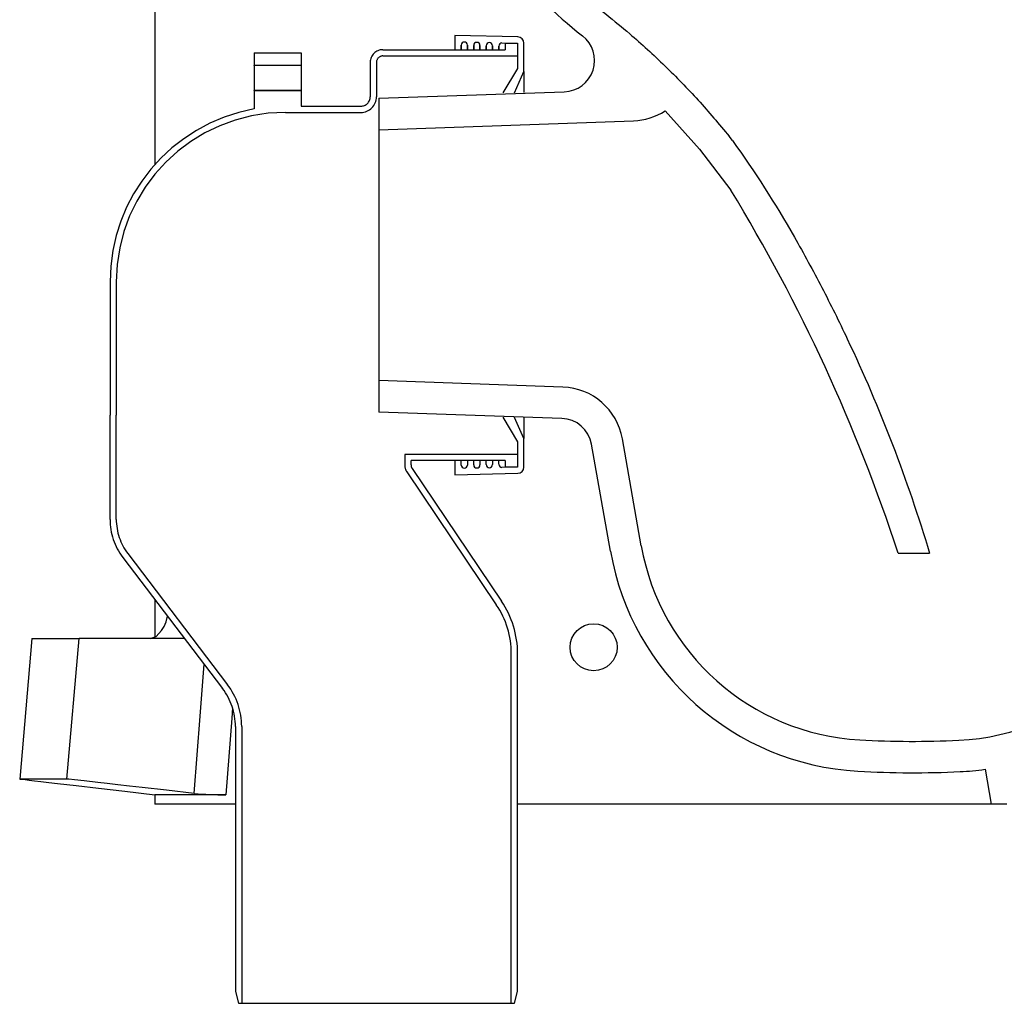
# Model space of a CAD drawing. Header units: millimetres. Extents: x 1143.675 to 1144.225, y 837.985 to 838.49.
# Tile 1 of 3: x 1143.7 to 1144.014, y 837.985 to 838.298. Entities that reach past the tile are written whole.
import ezdxf

# ---------------------------------------------------------------- set-up
doc = ezdxf.new("R2010")
doc.units = ezdxf.units.MM
doc.linetypes.add('HIDDEN', pattern=[9.524999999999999, 6.35, -3.175])
doc.layers.add('SANINDUSA', color=3, linetype='Continuous')

msp = doc.modelspace()

# ---------------------------------------------------------------- linework, layer by layer
at = {"layer": 'SANINDUSA'}
for p, q in [((1143.743356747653, 838.335683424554), (1143.743356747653, 838.251961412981)), ((1143.85914762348, 838.2926786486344), (1143.83910218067, 838.29313422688)), ((1143.83910218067, 838.29313422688), (1143.83910218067, 838.28863422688)), ((1143.841102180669, 838.28863422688), (1143.841102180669, 838.2900652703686)), ((1143.841102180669, 838.2900652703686), (1143.841102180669, 838.28863422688)), ((1143.84310218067, 838.2900652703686), (1143.84310218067, 838.28863422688)), ((1143.84310218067, 838.28863422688), (1143.84310218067, 838.2900652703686)), ((1143.845102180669, 838.28863422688), (1143.845102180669, 838.2899743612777)), ((1143.845102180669, 838.2899743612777), (1143.845102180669, 838.28863422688)), ((1143.84710218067, 838.2899743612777), (1143.84710218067, 838.28863422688)), ((1143.84710218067, 838.28863422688), (1143.84710218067, 838.2899743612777)), ((1143.849102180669, 838.28863422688), (1143.849102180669, 838.2898834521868)), ((1143.849102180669, 838.2898834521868), (1143.849102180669, 838.28863422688)), ((1143.85110218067, 838.2898834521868), (1143.85110218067, 838.28863422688)), ((1143.85110218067, 838.28863422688), (1143.85110218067, 838.2898834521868)), ((1143.85310218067, 838.28863422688), (1143.85310218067, 838.2897925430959)), ((1143.85310218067, 838.2897925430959), (1143.85310218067, 838.28863422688)), ((1143.854124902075, 838.2907922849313), (1143.859102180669, 838.2906791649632)), ((1143.859102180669, 838.2906791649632), (1143.859102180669, 838.2826342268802)), ((1143.86110218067, 838.28163422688), (1143.86110218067, 838.2906791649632)), ((1143.859102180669, 838.2826342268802), (1143.854420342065, 838.2748311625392)), ((1143.858107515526, 838.2748962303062), (1143.86110218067, 838.28163422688)), ((1143.86110218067, 838.28163422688), (1143.86110218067, 838.2749490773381)), ((1143.814856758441, 838.2731403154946), (1143.873995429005, 838.2752054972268)), ((1143.814856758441, 838.2731403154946), (1143.814856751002, 838.2631342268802)), ((1143.814856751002, 838.2631342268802), (1143.896069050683, 838.2659702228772)), ((1143.814856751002, 838.2631342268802), (1143.814856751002, 838.1831342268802)), ((1143.927619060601, 838.259668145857), (1143.92658307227, 838.2610275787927)), ((1143.814856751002, 838.1831342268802), (1143.814856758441, 838.1731281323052)), ((1143.873547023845, 838.1810847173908), (1143.814856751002, 838.1831342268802)), ((1143.873198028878, 838.1710908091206), (1143.814856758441, 838.1731281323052)), ((1143.854420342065, 838.1714372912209), (1143.859102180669, 838.16363422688)), ((1143.86110218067, 838.16463422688), (1143.858107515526, 838.171372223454)), ((1143.86110218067, 838.1713193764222), (1143.86110218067, 838.16463422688)), ((1143.859102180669, 838.16363422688), (1143.859102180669, 838.1555892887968)), ((1143.86110218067, 838.1555892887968), (1143.86110218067, 838.16463422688)), ((1143.898557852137, 838.1304703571), (1143.892545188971, 838.1645698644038)), ((1143.888709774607, 838.1287338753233), (1143.882697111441, 838.1628333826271)), ((1143.83910218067, 838.1576342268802), (1143.83910218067, 838.1531342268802)), ((1143.841102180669, 838.1562031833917), (1143.841102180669, 838.1576342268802)), ((1143.84310218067, 838.1576342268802), (1143.84310218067, 838.1562031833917)), ((1143.845102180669, 838.1562940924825), (1143.845102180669, 838.1576342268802)), ((1143.84710218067, 838.1576342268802), (1143.84710218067, 838.1562940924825)), ((1143.849102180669, 838.1563850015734), (1143.849102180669, 838.1576342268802)), ((1143.85110218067, 838.1576342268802), (1143.85110218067, 838.1563850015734)), ((1143.85310218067, 838.1564759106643), (1143.85310218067, 838.1576342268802)), ((1143.859102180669, 838.1555892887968), (1143.854124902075, 838.1554761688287)), ((1143.83910218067, 838.1531342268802), (1143.85914762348, 838.1535898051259)), ((1143.980490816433, 838.1281369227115), (1143.990490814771, 838.1281369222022)), ((1143.743356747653, 838.1134421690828), (1143.743356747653, 838.1014355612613)), ((1143.704214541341, 838.1009439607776), (1143.700294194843, 838.0561342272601)), ((1143.704214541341, 838.1009439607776), (1143.71921453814, 838.1009439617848)), ((1143.715294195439, 838.0561342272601), (1143.71921453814, 838.1009439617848)), ((1143.752872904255, 838.1009439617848), (1143.71921453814, 838.1009439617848)), ((1144.008198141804, 838.0592420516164), (1144.010156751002, 838.0481342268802)), ((1143.715294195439, 838.0561342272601), (1143.700294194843, 838.0561342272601)), ((1143.743356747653, 838.0511342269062), (1143.743356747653, 838.0481342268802)), ((1143.766035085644, 838.0511342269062), (1143.743356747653, 838.0511342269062)), ((1143.769102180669, 838.0481342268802), (1143.743356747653, 838.0481342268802)), ((1144.007656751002, 838.0481342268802), (1143.859102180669, 838.0481342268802)), ((1144.007849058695, 838.0481342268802), (1144.007656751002, 838.0481342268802)), ((1144.010156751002, 838.0481342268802), (1144.007849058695, 838.0481342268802)), ((1144.015156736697, 838.0481342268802), (1144.010156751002, 838.0481342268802))]:
    msp.add_line(p, q, dxfattribs=at)
at = {"layer": 'SANINDUSA', "linetype": 'HIDDEN'}
for p, q in [((1143.859102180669, 838.29063422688), (1143.85510218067, 838.29063422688)), ((1143.85510218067, 838.29063422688), (1143.85510218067, 838.28863422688)), ((1143.859102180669, 838.29063422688), (1143.859102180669, 838.2866342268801)), ((1143.77510218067, 838.2876342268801), (1143.77510218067, 838.2836342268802)), ((1143.77510218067, 838.2876342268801), (1143.79010218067, 838.2876342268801)), ((1143.79010218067, 838.2876342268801), (1143.79010218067, 838.2836342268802)), ((1143.81610218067, 838.28863422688), (1143.85510218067, 838.28863422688)), ((1143.81610218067, 838.2866342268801), (1143.859102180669, 838.2866342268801)), ((1143.79010218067, 838.2836342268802), (1143.77510218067, 838.2836342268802)), ((1143.77510218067, 838.2836336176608), (1143.77510218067, 838.2836342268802)), ((1143.77510218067, 838.2835235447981), (1143.77510218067, 838.2836336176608)), ((1143.77510218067, 838.2835235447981), (1143.77510218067, 838.2757558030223)), ((1143.79010218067, 838.2836336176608), (1143.79010218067, 838.2836342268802)), ((1143.79010218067, 838.2835235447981), (1143.79010218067, 838.2836336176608)), ((1143.79010218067, 838.2835235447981), (1143.79010218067, 838.2757558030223)), ((1143.81210218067, 838.2846342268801), (1143.81210218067, 838.2736342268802)), ((1143.814102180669, 838.2846342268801), (1143.814102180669, 838.2736342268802)), ((1143.77510218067, 838.2756348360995), (1143.77510218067, 838.2757558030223)), ((1143.79010218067, 838.2756348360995), (1143.77510218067, 838.2756348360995)), ((1143.77510218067, 838.2756342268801), (1143.77510218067, 838.2756348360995)), ((1143.77510218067, 838.2756342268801), (1143.79010218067, 838.2756342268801)), ((1143.77510218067, 838.2756342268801), (1143.77510218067, 838.2697341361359)), ((1143.79010218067, 838.2756348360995), (1143.79010218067, 838.2757558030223)), ((1143.79010218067, 838.2756342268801), (1143.79010218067, 838.2756348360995)), ((1143.79010218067, 838.2756342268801), (1143.79010218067, 838.27063422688)), ((1143.79010218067, 838.27063422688), (1143.809102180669, 838.27063422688)), ((1143.78510218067, 838.2686342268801), (1143.809102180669, 838.2686342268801)), ((1143.729102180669, 838.21463422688), (1143.729102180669, 838.1721636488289)), ((1143.73110218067, 838.21463422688), (1143.73110218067, 838.1721636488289)), ((1143.729102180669, 838.1389110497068), (1143.729102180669, 838.1721636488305)), ((1143.73110218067, 838.1389110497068), (1143.73110218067, 838.1721636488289)), ((1143.73110218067, 838.1721636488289), (1143.731102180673, 838.1721636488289)), ((1143.859102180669, 838.1596342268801), (1143.823102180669, 838.1596342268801)), ((1143.823102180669, 838.159608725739), (1143.823102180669, 838.1596342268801)), ((1143.823102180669, 838.159608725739), (1143.823102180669, 838.1562477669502)), ((1143.82510218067, 838.156245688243), (1143.82510218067, 838.1576342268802)), ((1143.85510218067, 838.1576342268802), (1143.82510218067, 838.1576342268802)), ((1143.85510218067, 838.1576342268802), (1143.85510218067, 838.15563422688)), ((1143.859102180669, 838.1596342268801), (1143.859102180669, 838.15563422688)), ((1143.825444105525, 838.1551273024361), (1143.853973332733, 838.1128309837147)), ((1143.85510218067, 838.15563422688), (1143.859102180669, 838.15563422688)), ((1143.82378597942, 838.1540110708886), (1143.852315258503, 838.1117125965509)), ((1143.733189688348, 838.1267952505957), (1143.765014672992, 838.0849973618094)), ((1143.734780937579, 838.1280068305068), (1143.766605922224, 838.0862089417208)), ((1143.85710218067, 837.98463422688), (1143.85710218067, 838.0960552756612)), ((1143.859102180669, 837.9883662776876), (1143.859102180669, 838.0960552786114)), ((1143.769102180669, 838.0728815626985), (1143.769102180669, 837.9883662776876)), ((1143.77110218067, 838.0728815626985), (1143.77110218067, 837.98463422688)), ((1143.769102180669, 837.9883662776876), (1143.770102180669, 837.98463422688)), ((1143.858102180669, 837.98463422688), (1143.859102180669, 837.9883662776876)), ((1143.770102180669, 837.98463422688), (1143.77110218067, 837.98463422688)), ((1143.77110218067, 837.98463422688), (1143.85710218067, 837.98463422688)), ((1143.85710218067, 837.98463422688), (1143.858102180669, 837.98463422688))]:
    msp.add_line(p, q, dxfattribs=at)
at = {"layer": 'SANINDUSA', "flags": 128}
for points in [[(1143.906191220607, 838.269137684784), (1143.917066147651, 838.2568693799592), (1143.927124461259, 838.243825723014)], [(1143.741917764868, 838.1009439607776), (1143.743790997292, 838.1015839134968), (1143.745570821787, 838.1034280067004), (1143.746347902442, 838.1047417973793), (1143.74701478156, 838.1062765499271), (1143.747465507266, 838.1080458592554)], [(1143.755933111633, 838.0515330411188), (1143.757832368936, 838.076216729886), (1143.759103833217, 838.0927604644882)], [(1143.768196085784, 838.0788332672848), (1143.767937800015, 838.0755186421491), (1143.766035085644, 838.0511342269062)], [(1143.700294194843, 838.0561342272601), (1143.700483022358, 838.0561127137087), (1143.701049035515, 838.0560481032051), (1143.701997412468, 838.0559396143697), (1143.703324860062, 838.055787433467), (1143.705020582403, 838.0555926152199), (1143.707087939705, 838.0553545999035), (1143.709537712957, 838.0550719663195), (1143.712357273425, 838.054746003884), (1143.718325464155, 838.0540540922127), (1143.725445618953, 838.0532259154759), (1143.733837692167, 838.0522468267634), (1143.743356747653, 838.0511335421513)], [(1143.755933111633, 838.0515330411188), (1143.747168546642, 838.0525303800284), (1143.739385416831, 838.05341484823), (1143.735284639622, 838.0538801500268), (1143.731553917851, 838.0543028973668), (1143.728181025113, 838.0546845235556), (1143.725191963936, 838.055022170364), (1143.720908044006, 838.0555049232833), (1143.717822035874, 838.0558515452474), (1143.715927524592, 838.0560635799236), (1143.715294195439, 838.0561342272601)]]:
    msp.add_lwpolyline(points, dxfattribs=at)
at = {"layer": 'SANINDUSA'}
msp.add_circle((1143.883356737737, 838.0981342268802), 0.0075, dxfattribs=at)
for centre, radius, start, end in [((1143.957534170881, 838.3946076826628), 0.1278675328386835, 202.5197193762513, 232.563885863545), ((1143.859102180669, 838.2906791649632), 0.002, 0, 88.69804732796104), ((1143.873646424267, 838.2851994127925), 0.01000000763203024, 272.0000544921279, 51.97479736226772), ((1143.84210218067, 838.2900652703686), 0.001000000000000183, 0, 180), ((1143.84610218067, 838.2899743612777), 0.001000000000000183, 0, 180), ((1143.850102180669, 838.2898834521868), 0.001000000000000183, 0, 180), ((1143.854102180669, 838.2897925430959), 0.001000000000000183, 88.69804732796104, 180), ((1143.895371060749, 838.2859580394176), 0.02, 272.0000000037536, 302.7522659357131), ((1143.455454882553, 837.9560950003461), 0.5525044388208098, 18.14275261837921, 31.3842785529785), ((1143.872849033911, 838.1610969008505), 0.01999999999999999, 10.00000000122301, 87.99999999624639), ((1143.872849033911, 838.1610969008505), 0.01000000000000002, 10.00000000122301, 87.99999999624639), ((1143.84210218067, 838.1562031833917), 0.001000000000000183, 180, 0), ((1143.84610218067, 838.1562940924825), 0.001000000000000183, 180, 0), ((1143.850102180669, 838.1563850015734), 0.001000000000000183, 180, 0), ((1143.854102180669, 838.1564759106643), 0.001000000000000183, 180, 271.3019526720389), ((1143.859102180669, 838.1555892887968), 0.002, 271.3019526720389, 0), ((1143.996220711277, 838.1433939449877), 0.07500000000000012, 272.721264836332, 352.0000000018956), ((1143.972418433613, 838.143493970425), 0.07499999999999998, 190.000000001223, 266.7971844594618), ((1143.972418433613, 838.143493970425), 0.08499999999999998, 190.000000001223, 266.7971844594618), ((1143.985286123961, 838.3734467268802), 0.3053125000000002, 266.7971844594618, 272.721264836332), ((1143.985286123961, 838.3734467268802), 0.3153125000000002, 266.7971844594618, 272.721264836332), ((1143.996220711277, 838.1433939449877), 0.08499999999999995, 272.721264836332, 278.1005622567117), ((1143.76494309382, 838.1516150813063), 0.100486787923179, 264.8557597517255, 270.6226465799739)]:
    msp.add_arc(centre, radius, start, end, dxfattribs=at)
at = {"layer": 'SANINDUSA', "linetype": 'HIDDEN'}
for centre, radius, start, end in [((1143.81610218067, 838.2846342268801), 0.004000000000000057, 90, 180), ((1143.81610218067, 838.2846342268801), 0.002000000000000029, 90, 180), ((1143.809102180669, 838.2736342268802), 0.002999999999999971, 270, 0), ((1143.809102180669, 838.2736342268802), 0.005, 270, 0), ((1143.78510218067, 838.21463422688), 0.05599999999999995, 100.286560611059, 180), ((1143.78510218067, 838.21463422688), 0.05399999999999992, 90, 180), ((1143.827102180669, 838.1562477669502), 0.004, 180, 213.9986946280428), ((1143.827102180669, 838.156245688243), 0.002000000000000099, 180, 214.0000000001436), ((1143.74910218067, 838.1389110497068), 0.02, 180, 217.2857079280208), ((1143.74910218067, 838.1389110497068), 0.018, 180, 217.2857079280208), ((1143.829102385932, 838.0960553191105), 0.02799978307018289, 0, 33.99999523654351), ((1143.829102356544, 838.0960552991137), 0.02999981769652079, 0, 33.99999865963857), ((1143.74910218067, 838.0728815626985), 0.02, 0, 37.28570792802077), ((1143.74910218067, 838.0728815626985), 0.022, 0, 37.28570792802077)]:
    msp.add_arc(centre, radius, start, end, dxfattribs=at)
at = {"layer": 'SANINDUSA'}
for points, knots in [([(1143.8503191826, 838.3456342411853), (1143.85179588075, 838.3425977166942), (1143.854742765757, 838.3365380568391), (1143.860120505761, 838.3280014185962), (1143.866114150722, 838.3199836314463), (1143.872714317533, 838.312590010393), (1143.879779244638, 838.3058075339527), (1143.887426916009, 838.2998567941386), (1143.896328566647, 838.2925976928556), (1143.90616501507, 838.2835683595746), (1143.916812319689, 838.2726964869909), (1143.923326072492, 838.2649173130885), (1143.92658307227, 838.2610275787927)], [0, 0, 0, 0, 0.0881907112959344, 0.1759925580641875, 0.2631936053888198, 0.3495460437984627, 0.4347546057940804, 0.5187243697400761, 0.6026363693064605, 0.7349193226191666, 0.8674546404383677, 1, 1, 1, 1]), ([(1143.927619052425, 838.2596681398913), (1143.934724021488, 838.2497721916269), (1143.941326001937, 838.2394939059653), (1143.948883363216, 838.2262707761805), (1143.95036020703, 838.2236075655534), (1143.95327218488, 838.2182534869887), (1143.954703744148, 838.2155615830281), (1143.958923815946, 838.2074433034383), (1143.961637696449, 838.2019743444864), (1143.969471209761, 838.1854139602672), (1143.974282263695, 838.1741688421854), (1143.983040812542, 838.151363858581), (1143.986988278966, 838.1398040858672), (1143.990490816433, 838.1281369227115)], [0, 0, 0, 0, 0.2500000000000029, 0.2500000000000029, 0.3125000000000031, 0.3125000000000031, 0.3750000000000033, 0.3750000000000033, 0.5000000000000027, 0.5000000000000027, 0.7500000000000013, 0.7500000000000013, 1, 1, 1, 1])]:
    msp.add_open_spline(points, degree=3, knots=knots, dxfattribs=at)

doc.saveas('drawing.dxf')
